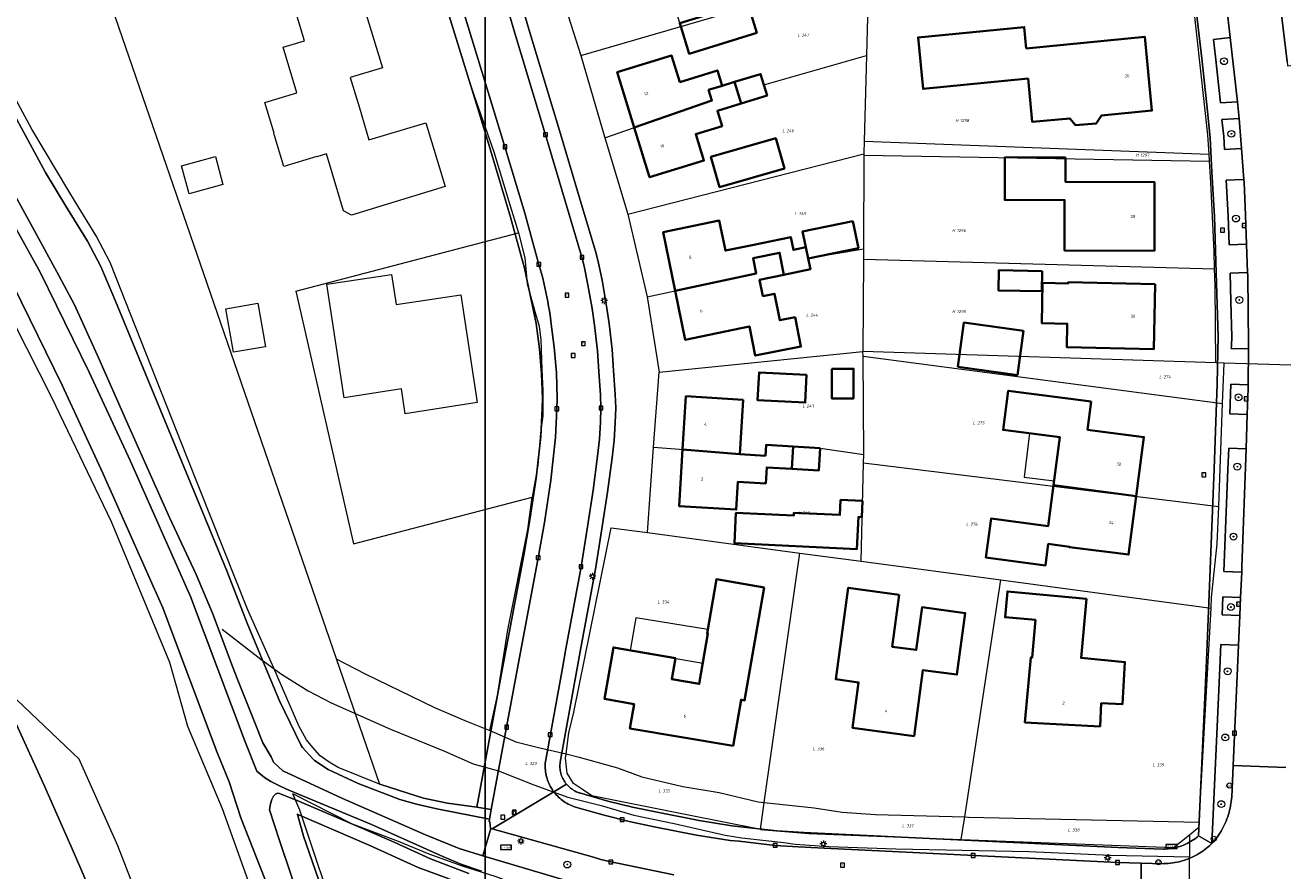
# Model space of a CAD drawing. Header units: metres. Extents: x 250001 to 257773, y 598992 to 609118.
# Tile 27 of 256: x 251252 to 251399, y 600976 to 601075. Entities that reach past the tile are written whole.
import ezdxf
from ezdxf.enums import TextEntityAlignment as Align
from ezdxf.lldxf.tags import DXFTag

# ---------------------------------------------------------------- set-up
doc = ezdxf.new("R2010")
doc.units = ezdxf.units.M
for name, color, linetype, lineweight in [('B-WE-GR-BOOM-S', 252, 'Continuous', 25), ('B-WE-GR-GROENVOORZIENING-GV', 252, 'Continuous', 18), ('B-WE-IE-TERREINAFSCHEIDING_KUNSTMATIG_HEKWERK-G', 252, 'IE-TERREINAFSCHEIDING-KUNSTMATIG', 18), ('B-WE-KG-GRENS_PERCEEL-G', 150, 'KG-PERCEEL', 18), ('B-WE-KG-GRENS_PERCEEL-S', 150, 'Continuous', 25), ('B-WE-KL-ET_LS_OV_LICHTMAST-S', 252, 'Continuous', 25), ('B-WE-OG-BEBOUWING-GV', 1, 'Continuous', 35), ('B-WE-OG-BEBOUWING-T18', 7, 'Continuous', 18), ('B-WE-OG-BEBOUWING_LUIFEL-GV', 1, 'Continuous', 18), ('B-WE-OG-TERREIN_ERF-GV', 7, 'Continuous', 18), ('B-WE-OG-WATER-GV', 252, 'Continuous', 18), ('B-WE-OG-WATER_SLOOT-GV', 252, 'Continuous', 18), ('B-WE-RI-GWA_KOLK-S', 252, 'Continuous', 25), ('B-WE-RI-GWA_RIOOLPUT-S', 252, 'Continuous', 25), ('B-WE-VH-VERHARDING_GESLOTEN-GV', 252, 'Continuous', 18), ('B-WE-VH-VERHARDING_HALFVERHARDING-GV', 252, 'Continuous', 18), ('B-WE-VH-VERHARDING_OPEN-GV', 252, 'Continuous', 18), ('B-WE-VW-AFSLUITPAAL-S', 252, 'Continuous', 25), ('B-WE-VW-VERKEERSTEKEN_BORD-S', 252, 'Continuous', 25), ('N-WE-OG-GBKN-G', 7, 'Continuous', 25), ('X-XX-AL-REFERENTIE-G', 7, 'Continuous', 18)]:
    doc.layers.add(name, color=color, linetype=linetype, lineweight=lineweight)
doc.styles.add('NLCS-ISO', font='NLCS-ISO.ttf')
doc.styles.add('NLCS-ISO-ANNOTATIEF-T18', font='NLCS-ISO.ttf', dxfattribs={"height": 1.8})
doc.styles.get("Standard").update_dxf_attribs({"font": 'NLCS-ISO.ttf'})
doc.linetypes.add('IE-TERREINAFSCHEIDING-KUNSTMATIG', pattern='A,4,[82,NLCS.shx,S=0.75,R=90,X=0,Y=0],4,-2', length=10)
tags = doc.linetypes.add('KG-PERCEEL', pattern='A,5.5,-2,["P",Standard,S=1.8,R=0,X=-0.5,Y=-0.9],-2,5.5,-2,[5,NLCS.SHX,S=0.75,R=0,X=0,Y=0],-2', length=19).pattern_tags.tags
tags[6] = DXFTag(74, 10)

# ---------------------------------------------------------------- blocks, each defined once
blk = doc.blocks.new('SKG-PERCEELNUMMER-SO')
at = {"style": 'NLCS-ISO', "oblique": 10, "flags": 1}
blk.add_attdef('GEMEENTECODE', text='', height=1.8, dxfattribs=at).set_placement((0, 2.55), align=Align.MIDDLE_CENTER)
at = {"style": 'NLCS-ISO', "oblique": 10}
blk.add_attdef('SECTIE', text='', height=1.8, dxfattribs=at).set_placement((-0.5, 0), align=Align.MIDDLE_RIGHT)
blk.add_attdef('PERCEELNUMMER', text='', height=1.8, dxfattribs=at).set_placement((0.5, 0), align=Align.MIDDLE_LEFT)
blk = doc.blocks.new('BS2021-132-Xref-KAD-20210617')
at = {"layer": 'B-WE-KG-GRENS_PERCEEL-G', "flags": 128}
for points in [[(251313.644, 601080.939), (251316.63, 601071.638)], [(251316.63, 601071.638), (251348.207, 601080.808)], [(251350.222, 601079.083), (251350.026, 601071.616)], [(251390.123, 601060.098), (251389.981, 601062.354), (251388.258, 601077.92)], [(251316.63, 601071.638), (251319.406, 601062.012)], [(251319.406, 601062.012), (251331.946, 601066.344), (251331.557, 601067.592), (251334.597, 601068.523), (251335.377, 601066.018), (251338.406, 601066.946), (251338.022, 601068.195), (251350.026, 601071.616)], [(251350.026, 601071.616), (251349.763, 601061.619)], [(251303.313, 601069.408), (251304.149, 601066.917), (251306.418, 601060.353), (251308.171, 601054.539), (251309.332, 601050.894)], [(251319.406, 601062.012), (251319.441, 601061.89), (251322.125, 601053.085)], [(251349.763, 601061.619), (251349.725, 601060.182)], [(251349.763, 601061.619), (251390.123, 601060.098)], [(251322.125, 601053.085), (251349.725, 601060.12)], [(251349.725, 601059.965), (251349.675, 601049.002)], [(251349.725, 601060.182), (251349.725, 601060.12)], [(251349.725, 601060.12), (251349.725, 601059.965)], [(251349.725, 601059.965), (251390.175, 601059.282)], [(251390.175, 601059.282), (251390.123, 601060.098)], [(251390.765, 601046.661), (251390.703, 601048.758), (251390.334, 601056.77), (251390.175, 601059.282)], [(251322.125, 601053.085), (251324.385, 601043.419)], [(251283.27, 601044.073), (251309.332, 601050.894)], [(251309.332, 601050.894), (251310.044, 601047.974), (251310.346, 601044.907), (251311.323, 601041.407), (251311.741, 601039.963), (251311.942, 601038.381), (251312.047, 601034.918), (251312.151, 601032.444), (251312.156, 601029.476), (251311.903, 601027.476), (251311.593, 601023.676), (251310.929, 601019.963)], [(251324.385, 601043.419), (251337.109, 601046.119), (251336.759, 601047.916), (251339.863, 601048.558), (251340.376, 601045.984), (251343.48, 601046.627), (251343.213, 601047.912), (251349.675, 601049.002)], [(251349.675, 601049.002), (251349.667, 601047.824)], [(251349.667, 601047.824), (251349.622, 601037.028)], [(251349.667, 601047.824), (251390.765, 601046.661)], [(251390.922, 601035.693), (251390.824, 601044.708), (251390.765, 601046.661)], [(251283.27, 601044.073), (251290.031, 601014.517), (251310.929, 601019.963)], [(251324.385, 601043.419), (251325.767, 601034.577)], [(251325.767, 601034.577), (251349.622, 601037.028)], [(251390.922, 601035.693), (251349.622, 601037.028)], [(251349.626, 601036.457), (251349.622, 601037.028)], [(251349.626, 601036.457), (251391.693, 601030.932)], [(251349.713, 601024.977), (251349.626, 601036.457)], [(251391.87, 601035.662), (251390.922, 601035.693)], [(251391.693, 601030.932), (251391.87, 601035.662)], [(251404.903, 601035.241), (251391.87, 601035.662)], [(251325.126, 601025.817), (251325.767, 601034.577)], [(251391.24, 601018.897), (251391.693, 601030.932)], [(251325.126, 601025.817), (251338.212, 601024.823), (251338.288, 601026.096), (251341.455, 601025.905), (251341.304, 601023.278), (251344.457, 601023.09), (251344.614, 601025.716), (251349.713, 601024.977)], [(251324.396, 601015.832), (251325.126, 601025.817)], [(251349.69, 601023.988), (251349.713, 601024.977)], [(251349.42, 601012.484), (251349.69, 601023.988)], [(251349.69, 601023.988), (251391.24, 601018.897)], [(251305.951, 600992.692), (251306.872, 600996.809), (251308.065, 601004.471), (251310.399, 601016.212), (251310.929, 601019.963)], [(251390.345, 601007.01), (251390.414, 601008.245), (251391.076, 601014.54), (251391.24, 601018.897)], [(251314.891, 600989.957), (251315.214, 600992.418), (251315.784, 600994.853), (251320.179, 601016.396), (251324.396, 601015.832)], [(251324.396, 601015.832), (251342.239, 601013.445)], [(251338.073, 600984.264), (251342.239, 601013.445)], [(251342.239, 601013.445), (251349.42, 601012.484)], [(251349.42, 601012.484), (251365.742, 601010.301)], [(251361.525, 600982.597), (251365.742, 601010.301)], [(251365.742, 601010.301), (251390.345, 601007.01)], [(251388.952, 600981.999), (251390.345, 601007.01)], [(251274.644, 601004.565), (251279.168, 601001.032), (251281.606, 600999.277), (251284.698, 600997.346), (251287.413, 600995.948), (251294.327, 600992.859), (251300.667, 600990.302), (251304.016, 600988.787), (251306.987, 600988.003), (251311.108, 600986.351), (251315.089, 600984.917), (251318.991, 600983.918), (251322.794, 600982.819), (251327.548, 600981.842), (251333.489, 600980.472), (251335.45, 600980.141), (251340.38, 600979.619), (251341.707, 600979.405), (251345.627, 600979.138), (251353.448, 600978.861), (251369.009, 600978.545), (251378.591, 600978.134), (251387.837, 600977.94)], [(251287.997, 601001.095), (251291.366, 600999.322), (251299.49, 600995.385), (251303.036, 600993.871), (251305.951, 600992.692)], [(251305.951, 600992.692), (251306.781, 600992.356), (251309.02, 600991.392), (251311.832, 600990.687), (251314.891, 600989.957)], [(251337.627, 600981.143), (251337.487, 600981.155), (251329.209, 600982.796), (251317.881, 600985.063), (251316.929, 600985.733), (251315.74, 600986.522), (251315.005, 600987.727), (251314.824, 600989.448), (251314.891, 600989.957)], [(251314.891, 600989.957), (251316.427, 600989.591), (251320.884, 600988.316), (251323.736, 600987.294), (251328.549, 600986.139), (251332.807, 600985.457), (251337.342, 600984.341), (251338.073, 600984.264)], [(251282.863, 600985.353), (251289.854, 600981.785), (251295.223, 600979.76), (251298.829, 600978.265), (251302.731, 600976.87), (251306.653, 600975.614), (251310.358, 600974.218), (251313.785, 600973.06), (251316.994, 600972.158), (251325.649, 600969.983), (251328.679, 600969.417), (251332.263, 600968.971), (251335.729, 600968.485), (251339.629, 600968.278), (251342.995, 600967.891), (251347.668, 600967.546), (251350.598, 600967.277), (251378.171, 600966.012)], [(251282.863, 600985.353), (251283.694, 600983.411), (251302.566, 600926.98), (251308.913, 600899.212), (251309.596, 600893.831), (251309.957, 600891.785)], [(251337.627, 600981.143), (251338.073, 600984.264)], [(251338.073, 600984.264), (251343.916, 600983.645), (251347.184, 600983.159), (251351.104, 600982.892), (251361.525, 600982.597)], [(251361.126, 600979.973), (251361.525, 600982.597)], [(251361.525, 600982.597), (251361.973, 600982.584), (251388.952, 600981.999)], [(251387.813, 600980.517), (251388.919, 600981.406), (251388.952, 600981.999)], [(251337.627, 600981.143), (251343.269, 600980.656), (251361.126, 600979.973)], [(251361.126, 600979.973), (251385.954, 600979.024), (251387.813, 600980.517)], [(251387.813, 600980.517), (251387.837, 600977.94)], [(251387.761, 600965.572), (251387.837, 600977.94)]]:
    blk.add_lwpolyline(points, dxfattribs=at)
at = {"layer": 'N-WE-OG-GBKN-G'}
blk.add_lwpolyline([(251305.421, 608118.318), (256711.718, 608118.318), (256711.718, 599991.994), (251305.421, 599991.994)], close=True, dxfattribs=at)
at = {"layer": 'B-WE-KG-GRENS_PERCEEL-S', "xscale": 0.2, "yscale": 0.2, "zscale": 0.2}
for p, values in [((251342.357, 601074.01), {'PERCEELNUMMER': '247', 'SECTIE': 'L'}), ((251360.879, 601064.028), {'PERCEELNUMMER': '1298', 'SECTIE': 'H'}), ((251340.577, 601062.831), {'PERCEELNUMMER': '246', 'SECTIE': 'L'}), ((251381.975, 601059.975), {'PERCEELNUMMER': '1297', 'SECTIE': 'H'}), ((251342.016, 601053.134), {'PERCEELNUMMER': '245', 'SECTIE': 'L'}), ((251360.5, 601051.152), {'PERCEELNUMMER': '1296', 'SECTIE': 'H'}), ((251343.373, 601041.261), {'PERCEELNUMMER': '244', 'SECTIE': 'L'}), ((251360.5, 601041.684), {'PERCEELNUMMER': '1295', 'SECTIE': 'H'}), ((251384.675, 601034.065), {'PERCEELNUMMER': '274', 'SECTIE': 'L'}), ((251342.939, 601030.643), {'PERCEELNUMMER': '243', 'SECTIE': 'L'}), ((251362.883, 601028.654), {'PERCEELNUMMER': '275', 'SECTIE': 'L'}), ((251342.459, 601018.151), {'PERCEELNUMMER': '242', 'SECTIE': 'L'}), ((251362.088, 601016.821), {'PERCEELNUMMER': '276', 'SECTIE': 'L'}), ((251325.995, 601007.723), {'PERCEELNUMMER': '334', 'SECTIE': 'L'}), ((251344.146, 600990.566), {'PERCEELNUMMER': '336', 'SECTIE': 'L'}), ((251310.505, 600988.845), {'PERCEELNUMMER': '323', 'SECTIE': 'L'}), ((251383.894, 600988.685), {'PERCEELNUMMER': '339', 'SECTIE': 'L'}), ((251326.075, 600985.645), {'PERCEELNUMMER': '335', 'SECTIE': 'L'}), ((251354.595, 600981.555), {'PERCEELNUMMER': '337', 'SECTIE': 'L'}), ((251373.995, 600981.065), {'PERCEELNUMMER': '338', 'SECTIE': 'L'})]:
    blk.add_blockref('SKG-PERCEELNUMMER-SO', p, dxfattribs=at).add_auto_attribs(values)
blk = doc.blocks.new('SIE-WEG_VERKEERSBORD_STRAATNAAM-SO')
at = {"color": 0, "linetype": 'ByBlock', "lineweight": 18}
blk.add_lwpolyline([(-3.25, -1.25), (3.25, -1.25), (3.25, 1.25), (-3.25, 1.25)], close=True, dxfattribs=at)
at = {"color": 0, "linetype": 'ByBlock', "lineweight": 18, "style": 'NLCS-ISO'}
blk.add_text('straat', height=1.5, dxfattribs=at).set_placement((0, 0.15), align=Align.MIDDLE_CENTER)
blk = doc.blocks.new('SVW-AFSLUITPAAL-SO')
at = {"lineweight": 18}
blk.add_circle((0, 0), 1.5, dxfattribs=at)
at = {"lineweight": 18, "style": 'NLCS-ISO'}
blk.add_text('af', height=1.8, dxfattribs=at).set_placement((0, 0), align=Align.MIDDLE_CENTER)
blk = doc.blocks.new('SKL-ET_OV_LICHTMAST-SO')
at = {"color": 0, "linetype": 'ByBlock', "lineweight": 18}
for points in [[(-1.25, 0), (-2, 0)], [(-1.41, 1.41), (-0.88, 0.88)], [(0, 2), (0, 1.25)], [(0.88, 0.88), (1.41, 1.41)], [(2, 0), (1.25, 0)], [(-1.41, -1.41), (-0.88, -0.88)], [(0, -1.25), (0, -2)], [(0.88, -0.88), (1.41, -1.41)]]:
    blk.add_lwpolyline(points, dxfattribs=at)
blk.add_circle((0, 0), 1, dxfattribs=at)
blk = doc.blocks.new('SRI-KOLK-SO')
at = {"color": 0, "linetype": 'ByBlock', "lineweight": 18}
blk.add_lwpolyline([(-1.125, -1.125), (1.125, -1.125), (1.125, 1.125), (-1.125, 1.125)], close=True, dxfattribs=at)
at = {"color": 0, "linetype": 'ByBlock', "lineweight": 18, "style": 'NLCS-ISO'}
blk.add_text('k', height=1.5, dxfattribs=at).set_placement((0, 0), align=Align.MIDDLE_CENTER)
blk = doc.blocks.new('SRI-PUT_INSPECTIEPUT_RIOOLPUT-SO')
at = {"color": 0, "linetype": 'ByBlock', "lineweight": 18}
blk.add_lwpolyline([(-1.12, -1.12), (1.12, -1.12), (1.12, 1.12), (-1.12, 1.12)], close=True, dxfattribs=at)
at = {"color": 0, "linetype": 'ByBlock', "lineweight": 18, "style": 'NLCS-ISO'}
blk.add_text('r', height=1.5, dxfattribs=at).set_placement((0, 0.28), align=Align.MIDDLE_CENTER)
blk = doc.blocks.new('SGR-BOOM_01-SO')
at = {"linetype": 'ByBlock', "lineweight": 18}
h = blk.add_hatch(color=0, dxfattribs=at)
h.dxf.hatch_style = 1
edge = h.paths.add_edge_path()
edge.add_arc((0, 0), 0.25, 0, 360)
at = {"color": 0, "linetype": 'ByBlock', "lineweight": 18}
for radius in [2, 0.25]:
    blk.add_circle((0, 0), radius, dxfattribs=at)
blk = doc.blocks.new('BS2021-132-Xref-BGT-GRIJS-20210617-aangepast')
at = {"layer": 'B-WE-GR-GROENVOORZIENING-GV', "flags": 128}
for points in [[(251249.317, 601057.323), (251252.68, 601051.126), (251255.536, 601045.883), (251257.366, 601042.459), (251260.079, 601036.532), (251263.607, 601028.526), (251268.501, 601017.618), (251271.627, 601010.958), (251273.538, 601006.406), (251275.953, 601000), (251276.413, 600998.781), (251278.425, 600993.701), (251279.39, 600991.241), (251280.37, 600989.609), (251280.648, 600988.998), (251281.739, 600987.989), (251288.64, 600984.79), (251298.44, 600980.52), (251302.369, 600978.89), (251305.148, 600978.06), (251306.098, 600981.241), (251306.045, 600981.256), (251305.97, 600982.03), (251305.876, 600982.056), (251305.927, 600982.329), (251299.753, 600983.526), (251297.372, 600984.104), (251295.443, 600984.647), (251290.57, 600986.51), (251287.068, 600988.125), (251285.468, 600989.205), (251285.252, 600989.392), (251284.042, 600990.722), (251283.848, 600991.009), (251281.372, 600996.157), (251279.767, 601000), (251277.572, 601005.257), (251275.2, 601011.349), (251262.16, 601042.89), (251260.459, 601046.939), (251258.899, 601049.92), (251256.359, 601054.02), (251254, 601057.959), (251247.739, 601069.39)], [(251305.696, 600889.082), (251304.436, 600890.923), (251303.142, 600893.285), (251301.712, 600896.605), (251294.419, 600926.612), (251293.046, 600930.742), (251289.711, 600929.761), (251288.268, 600929.485), (251283.369, 600928.889), (251282.115, 600928.382), (251281.546, 600928.64), (251281.35, 600929.187), (251281.005, 600930.149), (251278.665, 600936.671), (251276.228, 600943.674), (251274.161, 600949.906), (251271.368, 600957.363), (251267.971, 600965.788), (251264.477, 600974.004), (251262.432, 600979.226), (251257.923, 600989.329), (251248.138, 600998.608)], [(251250.348, 600993.894), (251253.922, 600986.104), (251257.392, 600978.246), (251260.877, 600970.111), (251264.093, 600962.317), (251266.922, 600955.143), (251269.048, 600949.527), (251271.658, 600942.285), (251274.601, 600933.789), (251277.686, 600924.728), (251280.706, 600915.946), (251283.912, 600907.039), (251286.584, 600899.256), (251290.211, 600887.531)], [(251301.108, 600975.399), (251297.563, 600976.673), (251291.926, 600979.237), (251283.414, 600982.926), (251283.495, 600982.746), (251284.166, 600980.362), (251300.124, 600934.312)], [(251327.491, 600975.821), (251321.115, 600977.134), (251320.13, 600977.327), (251318.97, 600977.621), (251318.079, 600977.884), (251306.222, 600981.207), (251306.098, 600981.241), (251305.148, 600978.06), (251319.35, 600973.819)]]:
    blk.add_lwpolyline(points, dxfattribs=at)
for points in [[(251401.273, 601070.65), (251400.13, 601080.178), (251398.161, 601079.944), (251399.239, 601070.91), (251399.291, 601070.409)], [(251393.443, 601066.184), (251392.578, 601073.714), (251390.624, 601073.486), (251390.859, 601071.469), (251391.432, 601066.076)], [(251393.924, 601060.73), (251393.617, 601064.241), (251391.624, 601064.133), (251391.82, 601062.14), (251391.901, 601060.621)], [(251394.22, 601056.76), (251394.191, 601057.139), (251392.095, 601057.027), (251392.329, 601052.869), (251392.447, 601049.486), (251394.505, 601049.558), (251394.39, 601052.959)], [(251394.63, 601045.9), (251394.618, 601046.26), (251392.562, 601046.188), (251392.67, 601042.869), (251392.769, 601038.729), (251392.72, 601037.66), (251392.716, 601037.346), (251394.716, 601037.323), (251394.72, 601037.76)], [(251394.682, 601033.113), (251392.669, 601033.184), (251392.547, 601029.705), (251394.578, 601029.634), (251394.679, 601032.689)], [(251394.439, 601025.63), (251392.407, 601025.701), (251392.32, 601023.219), (251391.837, 601011.294), (251393.931, 601011.209), (251393.959, 601011.839)], [(251393.798, 601008.236), (251391.716, 601008.321), (251391.631, 601006.223), (251393.704, 601006.14)], [(251393.55, 601002.68), (251391.491, 601002.763), (251391.368, 601000), (251390.452, 600979.496), (251390.581, 600979.64), (251390.753, 600979.842), (251390.919, 600980.049), (251391.079, 600980.261), (251391.232, 600980.478), (251391.378, 600980.699), (251391.518, 600980.925), (251391.651, 600981.155), (251391.777, 600981.388), (251391.896, 600981.626), (251392.008, 600981.866), (251392.112, 600982.11), (251392.209, 600982.358), (251392.299, 600982.607), (251392.381, 600982.86), (251392.455, 600983.115), (251392.521, 600983.372), (251392.58, 600983.631), (251392.631, 600983.891), (251392.674, 600984.153), (251392.709, 600984.416), (251392.737, 600984.68), (251392.756, 600984.945), (251392.92, 600988.601), (251393.43, 601000)]]:
    blk.add_lwpolyline(points, close=True, dxfattribs=at)
at = {"layer": 'B-WE-IE-TERREINAFSCHEIDING_KUNSTMATIG_HEKWERK-G', "flags": 128}
for points in [[(251283.414, 600982.926), (251283.495, 600982.746), (251284.166, 600980.362), (251300.124, 600934.312), (251302.561, 600927.256), (251308.244, 600900.984), (251310.223, 600891.337)], [(251283.414, 600982.926), (251291.926, 600979.237), (251297.563, 600976.673), (251301.108, 600975.399), (251306.037, 600973.643), (251311.474, 600971.786), (251314.669, 600970.644), (251321.294, 600969.216), (251325.653, 600968.413), (251331.009, 600967.589), (251336.345, 600966.902), (251340.743, 600966.347), (251346.777, 600965.996), (251355.099, 600965.543), (251361.269, 600965.156), (251367.302, 600964.726), (251366.476, 600954.836), (251366.124, 600952.043), (251359.15, 600944.15)]]:
    blk.add_lwpolyline(points, dxfattribs=at)
at = {"layer": 'B-WE-OG-BEBOUWING-GV', "flags": 128}
for points in [[(251337.193, 601074.251), (251336.098, 601077.821), (251328.181, 601075.392), (251329.276, 601071.822)], [(251368.73, 601072.43), (251368.48, 601074.939), (251356.07, 601073.729), (251356.649, 601067.719), (251368.94, 601068.92), (251369.429, 601063.849), (251373.835, 601064.268), (251374.472, 601063.484), (251376.891, 601063.664), (251377.539, 601064.62), (251383.42, 601065.18), (251382.6, 601073.79)], [(251328.179, 601068.518), (251327.231, 601071.609), (251320.869, 601069.66), (251322.858, 601063.204), (251331.946, 601066.344), (251331.557, 601067.592), (251333.135, 601068.076), (251332.586, 601069.868)], [(251338.405, 601066.945), (251337.636, 601069.454), (251334.597, 601068.523), (251335.377, 601066.018)], [(251335.377, 601066.018), (251334.597, 601068.523), (251333.135, 601068.076), (251331.557, 601067.592), (251331.946, 601066.344), (251322.858, 601063.204), (251324.649, 601057.39), (251331.011, 601059.339), (251330.065, 601062.43), (251333.146, 601063.373), (251332.597, 601065.167)], [(251340.428, 601058.421), (251339.413, 601061.943), (251331.832, 601059.758), (251332.847, 601056.236)], [(251373.309, 601059.699), (251366.23, 601059.729), (251366.209, 601054.729), (251373.209, 601054.709), (251373.179, 601048.839), (251383.72, 601048.8), (251383.709, 601056.819), (251373.299, 601056.859)], [(251339.863, 601048.558), (251340.376, 601045.984), (251343.48, 601046.626), (251343.22, 601047.881), (251342.948, 601049.197), (251341.486, 601048.894), (251341.177, 601050.393), (251336.674, 601049.462), (251333.535, 601048.814), (251332.812, 601052.315), (251326.26, 601050.959), (251327.659, 601044.114), (251337.109, 601046.119), (251336.759, 601047.916), (251336.984, 601047.962)], [(251348.437, 601052.263), (251342.565, 601051.048), (251342.948, 601049.197), (251343.22, 601047.881), (251349.092, 601049.097)], [(251340.376, 601045.984), (251339.863, 601048.558), (251336.984, 601047.962), (251336.759, 601047.916), (251337.109, 601046.119), (251327.659, 601044.114), (251328.829, 601038.39), (251335.382, 601039.746), (251336.34, 601039.944), (251337.018, 601036.533), (251342.351, 601037.592), (251341.671, 601041.018), (251339.879, 601040.662), (251339.264, 601043.758), (251337.92, 601043.491), (251337.527, 601045.395)], [(251370.602, 601046.419), (251365.515, 601046.507), (251365.474, 601044.154), (251370.561, 601044.066)], [(251383.799, 601044.88), (251373.619, 601045.109), (251373.619, 601044.959), (251370.63, 601045.03), (251370.529, 601040.329), (251373.519, 601040.26), (251373.459, 601037.52), (251383.63, 601037.28)], [(251368.408, 601039.426), (251361.434, 601040.39), (251360.72, 601035.222), (251367.694, 601034.258)], [(251345.967, 601034.996), (251345.964, 601031.532), (251348.525, 601031.523), (251348.526, 601034.993)], [(251343.023, 601034.291), (251337.459, 601034.566), (251337.298, 601031.314), (251342.862, 601031.039)], [(251376.323, 601031.15), (251366.615, 601032.413), (251366.021, 601027.851), (251372.659, 601026.988), (251371.92, 601021.38), (251381.583, 601020.08), (251382.489, 601027), (251375.895, 601027.858)], [(251335.597, 601031.368), (251328.899, 601031.77), (251328.512, 601025.56), (251335.214, 601025.001)], [(251341.455, 601025.905), (251338.288, 601026.096), (251338.211, 601024.822), (251335.214, 601025.001), (251328.512, 601025.56), (251328.1, 601018.939), (251334.796, 601018.537), (251334.991, 601021.775), (251338.249, 601021.581), (251338.361, 601023.454), (251341.304, 601023.278)], [(251344.614, 601025.716), (251341.455, 601025.905), (251341.304, 601023.278), (251344.456, 601023.089)], [(251381.583, 601020.08), (251371.92, 601021.38), (251371.29, 601016.599), (251364.6, 601017.479), (251364, 601012.91), (251370.97, 601012), (251371.299, 601014.52), (251373.79, 601014.189), (251373.779, 601014.13), (251380.69, 601013.26)], [(251349.563, 601019.535), (251347.008, 601019.656), (251346.924, 601017.898), (251341.536, 601018.154), (251341.52, 601017.823), (251334.761, 601018.145), (251334.592, 601014.598), (251348.916, 601013.917), (251349.095, 601017.678), (251349.474, 601017.66)], [(251338.059, 601009.42), (251332.48, 601010.38), (251331.39, 601004.05), (251331.489, 601004.03), (251330.47, 600998.14), (251327.25, 600998.699), (251327.67, 601001.15), (251320.42, 601002.41), (251319.39, 600996.39), (251322.844, 600995.793), (251322.35, 600992.93), (251334.429, 600990.91), (251335.359, 600996.3), (251335.779, 600996.219)], [(251353.859, 601008.569), (251347.89, 601009.38), (251346.429, 600998.699), (251349.1, 600998.329), (251348.38, 600993.03), (251355.609, 600992.04), (251356.64, 600999.76), (251360.609, 600999.229), (251361.589, 601006.43), (251356.529, 601007.109), (251355.85, 601002.119), (251353.04, 601002.5)], [(251375.769, 601008.109), (251366.529, 601008.969), (251366.25, 601005.949), (251369.799, 601005.63), (251369.399, 601001.229), (251369.269, 601001.239), (251368.57, 600993.64), (251377.359, 600993.18), (251377.5, 600995.89), (251379.98, 600995.76), (251380.269, 601000.699), (251375.13, 601001.18)]]:
    blk.add_lwpolyline(points, close=True, dxfattribs=at)
at = {"layer": 'B-WE-OG-BEBOUWING_LUIFEL-GV', "flags": 128}
for points in [[(251372.659, 601026.988), (251369.086, 601027.453), (251368.483, 601022.322), (251371.987, 601021.89)], [(251331.467, 601004.496), (251323.065, 601005.858), (251322.383, 601002.069), (251330.894, 601000.59), (251331.489, 601004.03), (251331.39, 601004.05)]]:
    blk.add_lwpolyline(points, close=True, dxfattribs=at)
at = {"layer": 'B-WE-OG-TERREIN_ERF-GV', "flags": 128}
for points in [[(251245.002, 601125.659), (251288.374, 601000), (251293.057, 600986.433), (251293.087, 600986.421), (251296.365, 600985.371), (251298.192, 600984.78), (251301.001, 600984.193), (251304.427, 600983.725), (251307.462, 601000), (251309.925, 601013.209), (251310.648, 601017.314), (251311.392, 601022.209), (251311.92, 601027.093), (251312.082, 601030.371), (251312.115, 601031.516), (251312.023, 601034.416), (251311.778, 601037.336), (251311.388, 601040.28), (251310.031, 601046.741), (251308.392, 601052.704), (251306.081, 601060.443), (251304.546, 601065.411), (251300.362, 601079.082)], [(251307.487, 601085.154), (251310.538, 601074.704), (251314.116, 601062.85), (251316.447, 601054.974), (251318.401, 601048.474), (251318.671, 601047.348), (251319.097, 601045.333), (251319.63, 601042.312), (251319.936, 601040.297), (251320.269, 601037.244), (251320.448, 601034.799), (251320.612, 601032), (251320.688, 601030.416), (251320.621, 601028.682), (251320.499, 601026.623), (251320.282, 601024.567), (251319.743, 601020.558), (251319.084, 601016.261), (251318.327, 601011.554), (251316.548, 601001.935), (251316.196, 601000), (251314.196, 600988.999), (251314.177, 600988.838), (251314.166, 600988.676), (251314.163, 600988.514), (251314.169, 600988.352), (251314.182, 600988.19), (251314.203, 600988.03), (251314.232, 600987.87), (251314.269, 600987.712), (251314.313, 600987.556), (251314.365, 600987.402), (251314.425, 600987.252), (251314.492, 600987.104), (251314.567, 600986.96), (251314.648, 600986.82), (251314.736, 600986.683), (251314.831, 600986.552), (251314.922, 600986.437), (251314.932, 600986.425), (251315.039, 600986.303), (251315.152, 600986.187), (251315.271, 600986.077), (251315.395, 600985.972), (251315.524, 600985.874), (251315.657, 600985.782), (251315.795, 600985.697), (251315.938, 600985.619), (251316.083, 600985.548), (251316.232, 600985.484), (251316.384, 600985.427), (251316.465, 600985.401), (251319.778, 600984.45), (251322.663, 600983.741), (251325.553, 600983.134), (251330.468, 600982.162), (251334.293, 600981.539), (251339.544, 600980.986), (251342.69, 600980.778), (251379.48, 600979.004), (251384.756, 600978.829), (251384.902, 600978.833), (251385.131, 600978.845), (251385.359, 600978.865), (251385.586, 600978.893), (251385.813, 600978.929), (251386.037, 600978.973), (251386.261, 600979.024), (251386.482, 600979.084), (251386.701, 600979.151), (251386.917, 600979.226), (251387.131, 600979.308), (251387.342, 600979.398), (251387.549, 600979.495), (251387.753, 600979.599), (251387.954, 600979.71), (251388.15, 600979.828), (251388.342, 600979.953), (251388.529, 600980.085), (251388.712, 600980.223), (251388.89, 600980.367), (251389.767, 601000), (251389.891, 601002.778), (251390.721, 601023.28), (251391.069, 601033.217), (251391.169, 601038.748), (251390.96, 601046.224), (251390.73, 601052.814), (251390.442, 601057.961), (251390.224, 601062.01), (251389.847, 601065.853), (251389.27, 601071.284), (251388.501, 601077.891)]]:
    blk.add_lwpolyline(points, dxfattribs=at)
for points in [[(251283.393, 601067.238), (251281.79, 601072.589), (251284.284, 601073.336), (251282.298, 601079.971), (251289.739, 601082.199), (251293.399, 601070.16), (251289.64, 601069.03), (251290.701, 601065.505), (251291.829, 601061.76), (251298.48, 601063.76), (251300.739, 601056.3), (251289.778, 601052.955), (251288.858, 601053.448), (251286.861, 601060.114), (251285.739, 601059.778), (251285.73, 601059.807), (251281.847, 601058.645), (251280.728, 601062.386), (251280.682, 601062.539), (251280.72, 601062.55), (251279.652, 601066.118)], [(251337.193, 601074.251), (251329.276, 601071.822), (251328.181, 601075.392), (251327.242, 601078.451), (251335.847, 601081.091), (251336.785, 601078.032), (251336.098, 601077.821)], [(251368.48, 601074.939), (251368.73, 601072.43), (251382.6, 601073.79), (251383.42, 601065.18), (251377.539, 601064.62), (251376.891, 601063.664), (251374.472, 601063.484), (251373.835, 601064.268), (251369.429, 601063.849), (251368.94, 601068.92), (251356.649, 601067.719), (251356.07, 601073.729)], [(251338.405, 601066.945), (251335.377, 601066.018), (251332.597, 601065.167), (251333.146, 601063.373), (251330.065, 601062.43), (251331.011, 601059.339), (251324.649, 601057.39), (251322.858, 601063.204), (251320.869, 601069.66), (251327.231, 601071.609), (251328.179, 601068.518), (251332.586, 601069.868), (251333.135, 601068.076), (251334.597, 601068.523), (251337.636, 601069.454)], [(251340.428, 601058.421), (251332.847, 601056.236), (251331.832, 601059.758), (251339.413, 601061.943)], [(251274.744, 601056.552), (251270.771, 601055.461), (251269.885, 601058.704), (251273.852, 601059.799)], [(251366.23, 601059.729), (251373.309, 601059.699), (251373.299, 601056.859), (251383.709, 601056.819), (251383.72, 601048.8), (251373.179, 601048.839), (251373.209, 601054.709), (251366.209, 601054.729)], [(251348.437, 601052.263), (251349.092, 601049.097), (251343.22, 601047.881), (251343.48, 601046.626), (251340.376, 601045.984), (251337.527, 601045.395), (251337.92, 601043.491), (251339.264, 601043.758), (251339.879, 601040.662), (251341.671, 601041.018), (251342.351, 601037.592), (251337.018, 601036.533), (251336.34, 601039.944), (251335.382, 601039.746), (251328.829, 601038.39), (251327.659, 601044.114), (251326.26, 601050.959), (251332.812, 601052.315), (251333.535, 601048.814), (251336.674, 601049.462), (251341.177, 601050.393), (251341.486, 601048.894), (251342.948, 601049.197), (251342.565, 601051.048)], [(251295.01, 601042.5), (251302.559, 601043.65), (251304.489, 601031.03), (251296.059, 601029.739), (251295.619, 601032.63), (251288.92, 601031.609), (251286.89, 601044.88), (251294.48, 601046.02)], [(251370.602, 601046.419), (251370.561, 601044.066), (251365.474, 601044.154), (251365.515, 601046.507)], [(251383.799, 601044.88), (251383.63, 601037.28), (251373.459, 601037.52), (251373.519, 601040.26), (251370.529, 601040.329), (251370.63, 601045.03), (251373.619, 601044.959), (251373.619, 601045.109)], [(251279.711, 601037.571), (251275.974, 601036.924), (251275.095, 601042.002), (251278.832, 601042.649)], [(251368.408, 601039.426), (251367.694, 601034.258), (251360.72, 601035.222), (251361.434, 601040.39)], [(251348.526, 601034.993), (251348.525, 601031.523), (251345.964, 601031.532), (251345.967, 601034.996)], [(251343.023, 601034.291), (251342.862, 601031.039), (251337.298, 601031.314), (251337.459, 601034.566)], [(251366.615, 601032.413), (251376.323, 601031.15), (251375.895, 601027.858), (251382.489, 601027), (251381.583, 601020.08), (251380.69, 601013.26), (251373.779, 601014.13), (251373.79, 601014.189), (251371.299, 601014.52), (251370.97, 601012), (251364, 601012.91), (251364.6, 601017.479), (251371.29, 601016.599), (251371.92, 601021.38), (251372.659, 601026.988), (251366.021, 601027.851)], [(251344.614, 601025.716), (251344.456, 601023.089), (251341.304, 601023.278), (251338.361, 601023.454), (251338.249, 601021.581), (251334.991, 601021.775), (251334.796, 601018.537), (251328.1, 601018.939), (251328.512, 601025.56), (251328.899, 601031.77), (251335.597, 601031.368), (251335.214, 601025.001), (251338.211, 601024.822), (251338.288, 601026.096), (251341.455, 601025.905)], [(251349.563, 601019.535), (251349.474, 601017.66), (251349.095, 601017.678), (251348.916, 601013.917), (251334.592, 601014.598), (251334.761, 601018.145), (251341.52, 601017.823), (251341.536, 601018.154), (251346.924, 601017.898), (251347.008, 601019.656)], [(251338.059, 601009.42), (251335.779, 600996.219), (251335.359, 600996.3), (251334.429, 600990.91), (251322.35, 600992.93), (251322.844, 600995.793), (251319.39, 600996.39), (251320.42, 601002.41), (251327.67, 601001.15), (251327.25, 600998.699), (251330.47, 600998.14), (251331.489, 601004.03), (251331.39, 601004.05), (251332.48, 601010.38)], [(251353.859, 601008.569), (251353.04, 601002.5), (251355.85, 601002.119), (251356.529, 601007.109), (251361.589, 601006.43), (251360.609, 600999.229), (251356.64, 600999.76), (251355.609, 600992.04), (251348.38, 600993.03), (251349.1, 600998.329), (251346.429, 600998.699), (251347.89, 601009.38)], [(251375.769, 601008.109), (251375.13, 601001.18), (251380.269, 601000.699), (251379.98, 600995.76), (251377.5, 600995.89), (251377.359, 600993.18), (251368.57, 600993.64), (251369.269, 601001.239), (251369.399, 601001.229), (251369.799, 601005.63), (251366.25, 601005.949), (251366.529, 601008.969)]]:
    blk.add_lwpolyline(points, close=True, dxfattribs=at)
at = {"layer": 'B-WE-OG-WATER-GV', "flags": 128}
for points in [[(251250.239, 601044.68), (251255.92, 601033.087), (251260.688, 601022.806), (251267.708, 601007.054), (251274.073, 600990.119), (251275.455, 600986.692), (251276.822, 600982.499), (251280.075, 600974.253), (251282.639, 600966.588), (251288.377, 600949.702), (251292.895, 600937.135), (251295.986, 600928.636), (251297.51, 600923.454), (251299.381, 600915.174), (251301.627, 600904.927), (251302.84, 600899.184), (251303.937, 600896.239), (251304.297, 600895.364), (251305.238, 600893.152), (251305.905, 600891.821), (251305.974, 600891.672), (251306.119, 600891.392), (251306.277, 600891.119), (251306.45, 600890.855)], [(251285.481, 600967.546), (251281.364, 600979.855), (251280.205, 600983.414), (251280.313, 600984.144), (251280.464, 600984.63), (251280.654, 600985.028), (251280.872, 600985.268), (251281.126, 600985.357), (251281.339, 600985.353), (251282.536, 600984.856), (251283.42, 600984.501), (251291.263, 600981.155), (251294.866, 600979.619), (251299.041, 600977.697), (251303.49, 600975.989)], [(251305.001, 600976.271), (251302.693, 600977.033), (251300.456, 600977.951), (251292.111, 600981.693), (251282.636, 600985.65), (251282.091, 600985.875), (251281.271, 600986.254), (251280.334, 600986.73), (251279.594, 600987.203), (251278.717, 600987.962), (251277.335, 600991.39), (251270.947, 601008.383), (251263.874, 601024.255), (251259.08, 601034.593), (251253.341, 601046.305), (251247.772, 601056.277)]]:
    blk.add_lwpolyline(points, dxfattribs=at)
at = {"layer": 'B-WE-OG-WATER_SLOOT-GV', "flags": 128}
for points in [[(251245.839, 601049.069), (251254.69, 601031.689), (251261.66, 601017.15), (251268.48, 601000.67), (251270.609, 600993.189), (251274.649, 600983.569), (251278.64, 600972.469), (251281.737, 600962.592), (251288.075, 600945.693), (251293.046, 600930.742), (251294.419, 600926.612), (251301.712, 600896.605), (251303.142, 600893.285), (251304.436, 600890.923), (251305.696, 600889.082)], [(251300.124, 600934.312), (251284.166, 600980.362), (251283.495, 600982.746), (251283.414, 600982.926), (251291.926, 600979.237), (251297.563, 600976.673), (251301.108, 600975.399)], [(251319.35, 600973.819), (251305.148, 600978.06), (251302.369, 600978.89), (251298.44, 600980.52), (251288.64, 600984.79), (251281.739, 600987.989), (251280.648, 600988.998), (251280.37, 600989.609), (251279.39, 600991.241), (251278.425, 600993.701), (251276.413, 600998.781), (251275.953, 601000), (251273.538, 601006.406), (251271.627, 601010.958), (251268.501, 601017.618), (251263.607, 601028.526), (251260.079, 601036.532), (251257.366, 601042.459), (251255.536, 601045.883), (251252.68, 601051.126), (251249.317, 601057.323)], [(251247.772, 601056.277), (251253.341, 601046.305), (251259.08, 601034.593), (251263.874, 601024.255), (251270.947, 601008.383), (251277.335, 600991.39), (251278.717, 600987.962), (251279.594, 600987.203), (251280.334, 600986.73), (251281.271, 600986.254), (251282.091, 600985.875), (251282.636, 600985.65), (251292.111, 600981.693), (251300.456, 600977.951), (251302.693, 600977.033), (251305.001, 600976.271)], [(251303.49, 600975.989), (251299.041, 600977.697), (251294.866, 600979.619), (251291.263, 600981.155), (251283.42, 600984.501), (251282.536, 600984.856), (251281.339, 600985.353), (251281.126, 600985.357), (251280.872, 600985.268), (251280.654, 600985.028), (251280.464, 600984.63), (251280.313, 600984.144), (251280.205, 600983.414), (251281.364, 600979.855), (251285.481, 600967.546)], [(251306.45, 600890.855), (251306.277, 600891.119), (251306.119, 600891.392), (251305.974, 600891.672), (251305.905, 600891.821), (251305.238, 600893.152), (251304.297, 600895.364), (251303.937, 600896.239), (251302.84, 600899.184), (251301.627, 600904.927), (251299.381, 600915.174), (251297.51, 600923.454), (251295.986, 600928.636), (251292.895, 600937.135), (251288.377, 600949.702), (251282.639, 600966.588), (251280.075, 600974.253), (251276.822, 600982.499), (251275.455, 600986.692), (251274.073, 600990.119), (251267.708, 601007.054), (251260.688, 601022.806), (251255.92, 601033.087), (251250.239, 601044.68)]]:
    blk.add_lwpolyline(points, dxfattribs=at)
at = {"layer": 'B-WE-VH-VERHARDING_GESLOTEN-GV', "flags": 128}
for points in [[(251392.057, 601078.245), (251392.578, 601073.714), (251393.443, 601066.184), (251393.617, 601064.241), (251393.924, 601060.73), (251394.191, 601057.139), (251394.22, 601056.76), (251394.39, 601052.959), (251394.505, 601049.558), (251394.618, 601046.26), (251394.63, 601045.9), (251394.72, 601037.76), (251394.716, 601037.323), (251394.682, 601033.113), (251394.679, 601032.689), (251394.578, 601029.634), (251394.439, 601025.63), (251393.959, 601011.839), (251393.931, 601011.209), (251393.798, 601008.236), (251393.704, 601006.14), (251393.55, 601002.68), (251393.43, 601000), (251392.92, 600988.601), (251399.075, 600988.358)], [(251399.239, 601070.91), (251398.161, 601079.944)], [(251302.245, 601078.841), (251306.2, 601065.919), (251307.736, 601060.946), (251310.055, 601053.181), (251311.699, 601047.2), (251311.857, 601046.664), (251312.008, 601046.126), (251312.151, 601045.586), (251312.286, 601045.044), (251312.413, 601044.5), (251312.533, 601043.955), (251312.645, 601043.407), (251312.749, 601042.858), (251312.845, 601042.308), (251312.933, 601041.756), (251313.013, 601041.203), (251313.086, 601040.649), (251313.103, 601040.507), (251313.498, 601037.522), (251313.751, 601034.516), (251313.846, 601031.518), (251313.811, 601030.303), (251313.645, 601026.957), (251313.108, 601021.986), (251312.355, 601017.034), (251311.627, 601012.9), (251309.222, 601000), (251306.141, 600983.476), (251305.927, 600982.329), (251305.876, 600982.056), (251305.97, 600982.03), (251306.045, 600981.256), (251306.098, 600981.241), (251306.222, 600981.207), (251313.445, 600985.535), (251313.353, 600985.661), (251313.241, 600985.827), (251313.136, 600985.998), (251313.038, 600986.172), (251312.947, 600986.35), (251312.863, 600986.532), (251312.786, 600986.717), (251312.718, 600986.905), (251312.656, 600987.095), (251312.602, 600987.288), (251312.556, 600987.483), (251312.518, 600987.679), (251312.488, 600987.877), (251312.465, 600988.076), (251312.451, 600988.276), (251312.444, 600988.476), (251312.446, 600988.676), (251312.455, 600988.876), (251312.473, 600989.076), (251312.498, 600989.274), (251314.448, 601000), (251314.856, 601002.245), (251316.632, 601011.847), (251317.385, 601016.528), (251318.04, 601020.803), (251318.574, 601024.772), (251318.784, 601026.764), (251318.903, 601028.766), (251318.966, 601030.408), (251318.894, 601031.909), (251318.732, 601034.686), (251318.556, 601037.088), (251318.23, 601040.075), (251317.933, 601042.033), (251317.408, 601045.006), (251316.993, 601046.97), (251316.74, 601048.026), (251314.799, 601054.482), (251312.468, 601062.357), (251308.889, 601074.214), (251305.828, 601084.699)], [(251290.211, 600887.531), (251286.584, 600899.256), (251283.912, 600907.039), (251280.706, 600915.946), (251277.686, 600924.728), (251274.601, 600933.789), (251271.658, 600942.285), (251269.048, 600949.527), (251266.922, 600955.143), (251264.093, 600962.317), (251260.877, 600970.111), (251257.392, 600978.246), (251253.922, 600986.104), (251250.348, 600993.894)], [(251399.075, 600988.358), (251392.92, 600988.601), (251392.756, 600984.945), (251392.737, 600984.68), (251392.709, 600984.416), (251392.674, 600984.153), (251392.631, 600983.891), (251392.58, 600983.631), (251392.521, 600983.372), (251392.455, 600983.115), (251392.381, 600982.86), (251392.299, 600982.607), (251392.209, 600982.358), (251392.112, 600982.11), (251392.008, 600981.866), (251391.896, 600981.626), (251391.777, 600981.388), (251391.651, 600981.155), (251391.518, 600980.925), (251391.378, 600980.699), (251391.232, 600980.478), (251391.079, 600980.261), (251390.919, 600980.049), (251390.753, 600979.842), (251390.581, 600979.64), (251390.452, 600979.496), (251390.399, 600979.439), (251390.211, 600979.264), (251390.018, 600979.094), (251389.819, 600978.931), (251389.615, 600978.774), (251389.407, 600978.623), (251389.194, 600978.479), (251388.977, 600978.341), (251388.755, 600978.211), (251388.53, 600978.087), (251388.301, 600977.97), (251388.068, 600977.861), (251387.832, 600977.759), (251387.593, 600977.664), (251387.351, 600977.577), (251387.107, 600977.497), (251386.86, 600977.425), (251386.611, 600977.361), (251386.36, 600977.304), (251386.108, 600977.256), (251385.854, 600977.215), (251385.599, 600977.182), (251385.343, 600977.157), (251385.086, 600977.14), (251384.829, 600977.131), (251384.779, 600977.13), (251382.185, 600977.2), (251382.145, 600972.074)], [(251382.145, 600972.074), (251382.185, 600977.2), (251379.397, 600977.276), (251345.067, 600978.931), (251342.049, 600979.087), (251339.346, 600979.267), (251335.148, 600979.75), (251334.09, 600979.829), (251330.163, 600980.469), (251325.209, 600981.449), (251322.284, 600982.063), (251319.334, 600982.788), (251315.97, 600983.754), (251315.88, 600983.783), (251315.691, 600983.85), (251315.505, 600983.924), (251315.322, 600984.005), (251315.143, 600984.094), (251314.967, 600984.19), (251314.795, 600984.293), (251314.628, 600984.402), (251314.465, 600984.518), (251314.306, 600984.641), (251314.153, 600984.77), (251314.005, 600984.905), (251313.863, 600985.045), (251313.726, 600985.191), (251313.595, 600985.343), (251313.471, 600985.499), (251313.445, 600985.535), (251306.222, 600981.207), (251318.079, 600977.884), (251318.97, 600977.621), (251320.13, 600977.327), (251321.115, 600977.134), (251327.491, 600975.821)]]:
    blk.add_lwpolyline(points, dxfattribs=at)
at = {"layer": 'B-WE-VH-VERHARDING_HALFVERHARDING-GV', "flags": 128}
blk.add_lwpolyline([(251247.739, 601069.39), (251254, 601057.959), (251256.359, 601054.02), (251258.899, 601049.92), (251260.459, 601046.939), (251262.16, 601042.89), (251275.2, 601011.349), (251277.572, 601005.257), (251279.767, 601000), (251281.372, 600996.157), (251283.848, 600991.009), (251284.042, 600990.722), (251285.252, 600989.392), (251285.468, 600989.205), (251287.068, 600988.125), (251290.57, 600986.51), (251295.443, 600984.647), (251297.372, 600984.104), (251299.753, 600983.526), (251305.927, 600982.329), (251306.141, 600983.476), (251304.427, 600983.725), (251301.001, 600984.193), (251298.192, 600984.78), (251296.365, 600985.371), (251293.087, 600986.421), (251293.057, 600986.433), (251288.228, 600988.385), (251287.169, 600988.986), (251286.114, 600989.738), (251285.24, 600990.7), (251284.528, 600991.622), (251283.604, 600993.253), (251280.689, 601000), (251277.626, 601006.903), (251270.553, 601024.618), (251261.566, 601047.404), (251259.92, 601050.551), (251257.38, 601054.65), (251256.723, 601055.749), (251252.379, 601063.001), (251248.625, 601069.854)], dxfattribs=at)
at = {"layer": 'B-WE-VH-VERHARDING_OPEN-GV', "flags": 128}
for points in [[(251300.362, 601079.082), (251304.546, 601065.411), (251306.081, 601060.443), (251308.392, 601052.704), (251310.031, 601046.741), (251311.388, 601040.28), (251311.778, 601037.336), (251312.023, 601034.416), (251312.115, 601031.516), (251312.082, 601030.371), (251311.92, 601027.093), (251311.392, 601022.209), (251310.648, 601017.314), (251309.925, 601013.209), (251307.462, 601000), (251304.427, 600983.725), (251306.141, 600983.476), (251309.222, 601000), (251311.627, 601012.9), (251312.355, 601017.034), (251313.108, 601021.986), (251313.645, 601026.957), (251313.811, 601030.303), (251313.846, 601031.518), (251313.751, 601034.516), (251313.498, 601037.522), (251313.103, 601040.507), (251313.086, 601040.649), (251313.013, 601041.203), (251312.933, 601041.756), (251312.845, 601042.308), (251312.749, 601042.858), (251312.645, 601043.407), (251312.533, 601043.955), (251312.413, 601044.5), (251312.286, 601045.044), (251312.151, 601045.586), (251312.008, 601046.126), (251311.857, 601046.664), (251311.699, 601047.2), (251310.055, 601053.181), (251307.736, 601060.946), (251306.2, 601065.919), (251302.245, 601078.841)], [(251305.828, 601084.699), (251308.889, 601074.214), (251312.468, 601062.357), (251314.799, 601054.482), (251316.74, 601048.026), (251316.993, 601046.97), (251317.408, 601045.006), (251317.933, 601042.033), (251318.23, 601040.075), (251318.556, 601037.088), (251318.732, 601034.686), (251318.894, 601031.909), (251318.966, 601030.408), (251318.903, 601028.766), (251318.784, 601026.764), (251318.574, 601024.772), (251318.04, 601020.803), (251317.385, 601016.528), (251316.632, 601011.847), (251314.856, 601002.245), (251314.448, 601000), (251312.498, 600989.274), (251312.473, 600989.076), (251312.455, 600988.876), (251312.446, 600988.676), (251312.444, 600988.476), (251312.451, 600988.276), (251312.465, 600988.076), (251312.488, 600987.877), (251312.518, 600987.679), (251312.556, 600987.483), (251312.602, 600987.288), (251312.656, 600987.095), (251312.718, 600986.905), (251312.786, 600986.717), (251312.863, 600986.532), (251312.947, 600986.35), (251313.038, 600986.172), (251313.136, 600985.998), (251313.241, 600985.827), (251313.353, 600985.661), (251313.445, 600985.535), (251314.922, 600986.437), (251314.831, 600986.552), (251314.736, 600986.683), (251314.648, 600986.82), (251314.567, 600986.96), (251314.492, 600987.104), (251314.425, 600987.252), (251314.365, 600987.402), (251314.313, 600987.556), (251314.269, 600987.712), (251314.232, 600987.87), (251314.203, 600988.03), (251314.182, 600988.19), (251314.169, 600988.352), (251314.163, 600988.514), (251314.166, 600988.676), (251314.177, 600988.838), (251314.196, 600988.999), (251316.196, 601000), (251316.548, 601001.935), (251318.327, 601011.554), (251319.084, 601016.261), (251319.743, 601020.558), (251320.282, 601024.567), (251320.499, 601026.623), (251320.621, 601028.682), (251320.688, 601030.416), (251320.612, 601032), (251320.448, 601034.799), (251320.269, 601037.244), (251319.936, 601040.297), (251319.63, 601042.312), (251319.097, 601045.333), (251318.671, 601047.348), (251318.401, 601048.474), (251316.447, 601054.974), (251314.116, 601062.85), (251310.538, 601074.704), (251307.487, 601085.154)], [(251388.501, 601077.891), (251389.27, 601071.284), (251389.847, 601065.853), (251390.224, 601062.01), (251390.442, 601057.961), (251390.73, 601052.814), (251390.96, 601046.224), (251391.169, 601038.748), (251391.069, 601033.217), (251390.721, 601023.28), (251389.891, 601002.778), (251389.767, 601000), (251388.89, 600980.367), (251390.452, 600979.496), (251391.368, 601000), (251391.491, 601002.763), (251393.55, 601002.68), (251393.704, 601006.14), (251391.631, 601006.223), (251391.716, 601008.321), (251393.798, 601008.236), (251393.931, 601011.209), (251391.837, 601011.294), (251392.32, 601023.219), (251392.407, 601025.701), (251394.439, 601025.63), (251394.578, 601029.634), (251392.547, 601029.705), (251392.669, 601033.184), (251394.682, 601033.113), (251394.716, 601037.323), (251392.716, 601037.346), (251392.72, 601037.66), (251392.769, 601038.729), (251392.67, 601042.869), (251392.562, 601046.188), (251394.618, 601046.26), (251394.505, 601049.558), (251392.447, 601049.486), (251392.329, 601052.869), (251392.095, 601057.027), (251394.191, 601057.139), (251393.924, 601060.73), (251391.901, 601060.621), (251391.82, 601062.14), (251391.624, 601064.133), (251393.617, 601064.241), (251393.443, 601066.184), (251391.432, 601066.076), (251390.859, 601071.469), (251390.624, 601073.486), (251392.578, 601073.714), (251392.057, 601078.245)]]:
    blk.add_lwpolyline(points, dxfattribs=at)
blk.add_lwpolyline([(251314.932, 600986.425), (251314.922, 600986.437), (251313.445, 600985.535), (251313.471, 600985.499), (251313.595, 600985.343), (251313.726, 600985.191), (251313.863, 600985.045), (251314.005, 600984.905), (251314.153, 600984.77), (251314.306, 600984.641), (251314.465, 600984.518), (251314.628, 600984.402), (251314.795, 600984.293), (251314.967, 600984.19), (251315.143, 600984.094), (251315.322, 600984.005), (251315.505, 600983.924), (251315.691, 600983.85), (251315.88, 600983.783), (251315.97, 600983.754), (251319.334, 600982.788), (251322.284, 600982.063), (251325.209, 600981.449), (251330.163, 600980.469), (251334.09, 600979.829), (251335.148, 600979.75), (251339.346, 600979.267), (251342.049, 600979.087), (251345.067, 600978.931), (251379.397, 600977.276), (251382.185, 600977.2), (251384.779, 600977.13), (251384.829, 600977.131), (251385.086, 600977.14), (251385.343, 600977.157), (251385.599, 600977.182), (251385.854, 600977.215), (251386.108, 600977.256), (251386.36, 600977.304), (251386.611, 600977.361), (251386.86, 600977.425), (251387.107, 600977.497), (251387.351, 600977.577), (251387.593, 600977.664), (251387.832, 600977.759), (251388.068, 600977.861), (251388.301, 600977.97), (251388.53, 600978.087), (251388.755, 600978.211), (251388.977, 600978.341), (251389.194, 600978.479), (251389.407, 600978.623), (251389.615, 600978.774), (251389.819, 600978.931), (251390.018, 600979.094), (251390.211, 600979.264), (251390.399, 600979.439), (251390.452, 600979.496), (251388.89, 600980.367), (251388.712, 600980.223), (251388.529, 600980.085), (251388.342, 600979.953), (251388.15, 600979.828), (251387.954, 600979.71), (251387.753, 600979.599), (251387.549, 600979.495), (251387.342, 600979.398), (251387.131, 600979.308), (251386.917, 600979.226), (251386.701, 600979.151), (251386.482, 600979.084), (251386.261, 600979.024), (251386.037, 600978.973), (251385.813, 600978.929), (251385.586, 600978.893), (251385.359, 600978.865), (251385.131, 600978.845), (251384.902, 600978.833), (251384.756, 600978.829), (251379.48, 600979.004), (251342.69, 600980.778), (251339.544, 600980.986), (251334.293, 600981.539), (251330.468, 600982.162), (251325.553, 600983.134), (251322.663, 600983.741), (251319.778, 600984.45), (251316.465, 600985.401), (251316.384, 600985.427), (251316.232, 600985.484), (251316.083, 600985.548), (251315.938, 600985.619), (251315.795, 600985.697), (251315.657, 600985.782), (251315.524, 600985.874), (251315.395, 600985.972), (251315.271, 600986.077), (251315.152, 600986.187), (251315.039, 600986.303)], close=True, dxfattribs=at)
at = {"layer": 'N-WE-OG-GBKN-G'}
blk.add_lwpolyline([(251305.421, 608118.318), (256711.718, 608118.318), (256711.718, 599991.994), (251305.421, 599991.994)], close=True, dxfattribs=at)
at = {"layer": 'B-WE-GR-BOOM-S', "xscale": 0.2, "yscale": 0.2, "zscale": 0.2}
for p in [(251391.86, 601070.95), (251392.72, 601062.46), (251393.26, 601052.56), (251393.65, 601043.04), (251393.56, 601031.66), (251393.42, 601023.55), (251392.97, 601015.37), (251392.66, 601007.13), (251392.28, 600999.62), (251392.01, 600991.89), (251391.54, 600984.09), (251315.03, 600977.03)]:
    blk.add_blockref('SGR-BOOM_01-SO', p, dxfattribs=at)
at = {"layer": 'B-WE-KL-ET_LS_OV_LICHTMAST-S', "xscale": 0.2, "yscale": 0.2, "zscale": 0.2}
for p in [(251319.344, 601042.964), (251317.984, 601010.731), (251309.598, 600979.766), (251344.988, 600979.433), (251378.251, 600977.831)]:
    blk.add_blockref('SKL-ET_OV_LICHTMAST-SO', p, dxfattribs=at)
at = {"layer": 'B-WE-RI-GWA_KOLK-S', "xscale": 0.2, "yscale": 0.2, "zscale": 0.2}
for p in [(251312.468, 601062.357), (251307.736, 601060.946), (251394.22, 601051.74), (251316.74, 601048.026), (251311.699, 601047.2), (251313.811, 601030.303), (251318.966, 601030.408), (251394.45, 601031.48), (251311.627, 601012.9), (251316.632, 601011.847), (251393.54, 601007.48), (251307.933, 600993.088), (251313.031, 600992.208), (251393.089, 600992.387), (251321.447, 600982.266), (251339.346, 600979.267), (251320.13, 600977.327), (251362.516, 600978.086), (251379.397, 600977.276)]:
    blk.add_blockref('SRI-KOLK-SO', p, dxfattribs=at)
at = {"layer": 'B-WE-RI-GWA_RIOOLPUT-S', "xscale": 0.2, "yscale": 0.2, "zscale": 0.2}
for p in [(251391.69, 601051.19), (251315, 601043.6), (251316.91, 601037.92), (251315.72, 601036.54), (251389.5, 601022.6), (251308.8, 600983.1), (251308.84, 600983.16), (251307.48, 600982.56), (251347.22, 600976.95)]:
    blk.add_blockref('SRI-PUT_INSPECTIEPUT_RIOOLPUT-SO', p, dxfattribs=at)
at = {"layer": 'B-WE-VW-AFSLUITPAAL-S', "xscale": 0.2, "yscale": 0.2, "zscale": 0.2}
for p in [(251392.498, 600986.265), (251390.676, 600980.04), (251384.189, 600977.296)]:
    blk.add_blockref('SVW-AFSLUITPAAL-SO', p, dxfattribs=at)
at = {"layer": 'B-WE-VW-VERKEERSTEKEN_BORD-S', "xscale": 0.2, "yscale": 0.2, "zscale": 0.2}
for p in [(251307.869, 600979.044), (251385.722, 600979.139)]:
    blk.add_blockref('SIE-WEG_VERKEERSBORD_STRAATNAAM-SO', p, dxfattribs=at)
at = {"layer": 'B-WE-OG-BEBOUWING-T18', "style": 'NLCS-ISO-ANNOTATIEF-T18'}
for s, rotation, p in [('26', 5.4, (251380.521, 601069.248)), ('12', 17.1, (251324.253, 601067.168)), ('10', 17.1, (251326.143, 601061.033)), ('28', 0.1, (251381.215, 601052.806)), ('8', 11.6, (251329.409, 601048.037)), ('6', 11.6, (251330.693, 601041.753)), ('30', 358.7, (251381.215, 601041.136)), ('4', 356.4, (251331.201, 601028.51)), ('32', 352.6, (251379.557, 601023.865)), ('2', 356.4, (251330.801, 601022.094)), ('34', 352.6, (251378.658, 601016.995)), ('4', 352.2, (251352.334, 600995.012)), ('2', 357, (251373.095, 600995.907)), ('6', 350.5, (251328.802, 600994.386))]:
    blk.add_text(s, height=0.36, rotation=rotation, dxfattribs=at).set_placement(p, align=Align.MIDDLE)

msp = doc.modelspace()

# ---------------------------------------------------------------- block references
at = {"layer": 'X-XX-AL-REFERENTIE-G'}
for name in ['BS2021-132-Xref-BGT-GRIJS-20210617-aangepast', 'BS2021-132-Xref-KAD-20210617']:
    msp.add_blockref(name, (0, 0), dxfattribs=at)

doc.saveas('drawing.dxf')
